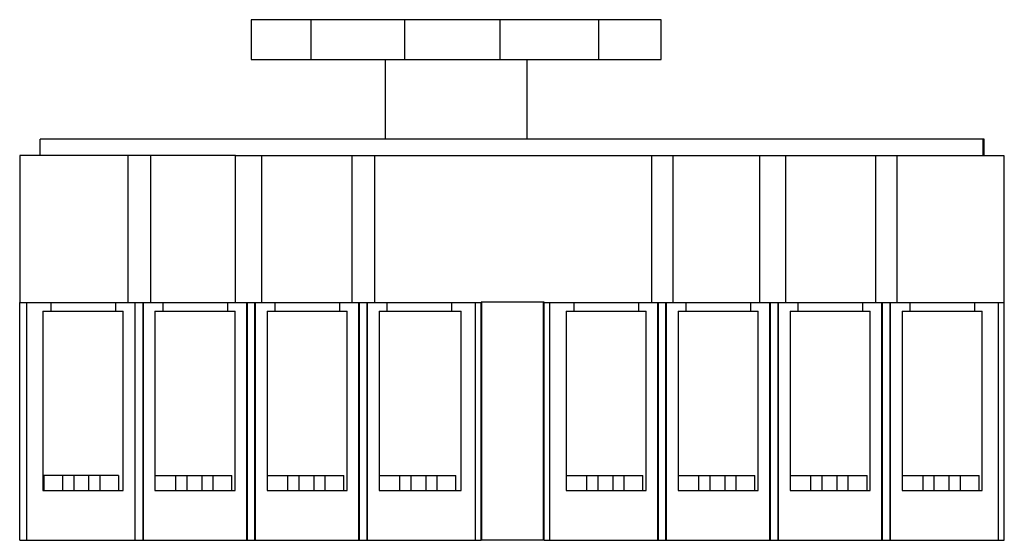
# Model space of a CAD drawing. Header units: millimetres. Extents: x 59 to 455, y 251 to 460.
import ezdxf

# ---------------------------------------------------------------- set-up
doc = ezdxf.new("R2010")
doc.units = ezdxf.units.MM
doc.header["$LTSCALE"] = 46.089421
doc.layers.get('0').update_dxf_attribs({"linetype": 'CONTINUOUS'})

msp = doc.modelspace()

# ---------------------------------------------------------------- linework, layer by layer
at = {"color": 7, "linetype": 'Continuous'}
for p, q in [((152.12, 459.83), (152.12, 443.83)), ((316.82, 459.83), (152.12, 459.83)), ((176.1, 459.83), (176.1, 443.83)), ((213.81, 443.83), (213.81, 459.83)), ((252.1, 443.83), (252.1, 459.83)), ((291.76, 443.83), (291.76, 459.83)), ((316.82, 443.83), (316.82, 459.83)), ((152.12, 443.83), (316.82, 443.83)), ((206.02, 411.83), (206.02, 443.83)), ((262.92, 411.83), (262.92, 443.83)), ((67.41, 405.28), (67.41, 411.83)), ((446.53, 411.83), (67.41, 411.83)), ((446.11, 405.28), (446.11, 411.83)), ((446.53, 405.28), (446.53, 411.83)), ((59.24, 405.28), (59.24, 346.18)), ((145.84, 405.28), (59.24, 405.28)), ((102.55, 405.28), (102.55, 346.28)), ((111.63, 405.28), (111.63, 346.28)), ((145.84, 346.18), (145.84, 405.28)), ((145.88, 405.28), (454.44, 405.28)), ((156.36, 346.18), (156.36, 405.28)), ((192.54, 405.28), (192.54, 346.28)), ((201.63, 405.28), (201.63, 346.28)), ((312.89, 405.28), (312.89, 346.28)), ((321.48, 405.28), (321.48, 346.28)), ((356.4, 346.18), (356.4, 405.28)), ((366.88, 346.18), (366.88, 405.28)), ((402.9, 405.28), (402.9, 346.28)), ((411.48, 405.28), (411.48, 346.28)), ((454.44, 405.28), (454.44, 346.18)), ((59.14, 250.68), (59.14, 346.18)), ((59.14, 346.18), (244.49, 346.18)), ((61.99, 250.68), (61.99, 346.18)), ((71.59, 346.18), (71.59, 342.68)), ((97.59, 346.18), (97.59, 342.68)), ((102.43, 346.18), (102.43, 346.28)), ((102.43, 346.28), (111.74, 346.28)), ((105.49, 250.68), (105.49, 346.18)), ((108.55, 346.18), (108.55, 250.68)), ((108.85, 250.68), (108.85, 346.18)), ((111.74, 346.28), (111.74, 346.18)), ((116.59, 346.18), (116.59, 342.68)), ((142.59, 346.18), (142.59, 342.68)), ((150.34, 250.68), (150.34, 346.18)), ((150.66, 250.68), (150.66, 346.18)), ((153.52, 346.18), (153.52, 250.68)), ((153.84, 250.68), (153.84, 346.18)), ((161.59, 346.18), (161.59, 342.68)), ((187.59, 346.18), (187.59, 342.68)), ((192.43, 346.18), (192.43, 346.28)), ((192.43, 346.28), (201.74, 346.28)), ((195.34, 250.68), (195.34, 346.18)), ((195.66, 250.68), (195.66, 346.18)), ((198.52, 346.18), (198.52, 250.68)), ((198.84, 250.68), (198.84, 346.18)), ((201.74, 346.28), (201.74, 346.18)), ((206.59, 346.18), (206.59, 342.68)), ((232.59, 346.18), (232.59, 342.68)), ((242.19, 250.68), (242.19, 346.18)), ((244.49, 250.68), (244.49, 346.38)), ((269.79, 346.38), (244.49, 346.38)), ((244.65, 346.38), (244.65, 250.78)), ((269.35, 346.38), (269.35, 250.78)), ((269.79, 250.68), (269.79, 346.38)), ((269.79, 346.18), (454.64, 346.18)), ((272.09, 250.68), (272.09, 346.18)), ((281.69, 346.18), (281.69, 342.68)), ((307.69, 346.18), (307.69, 342.68)), ((312.74, 346.28), (321.63, 346.28)), ((312.74, 346.18), (312.74, 346.28)), ((315.41, 250.68), (315.41, 346.18)), ((315.76, 250.68), (315.76, 346.18)), ((318.61, 346.18), (318.61, 250.68)), ((318.97, 250.68), (318.97, 346.18)), ((321.63, 346.28), (321.63, 346.18)), ((326.69, 346.18), (326.69, 342.68)), ((352.69, 346.18), (352.69, 342.68)), ((360.41, 250.68), (360.41, 346.18)), ((360.76, 250.68), (360.76, 346.18)), ((363.61, 346.18), (363.61, 250.68)), ((363.97, 250.68), (363.97, 346.18)), ((371.69, 346.18), (371.69, 342.68)), ((397.69, 346.18), (397.69, 342.68)), ((402.74, 346.28), (411.63, 346.28)), ((402.74, 346.18), (402.74, 346.28)), ((405.41, 250.68), (405.41, 346.18)), ((405.76, 250.68), (405.76, 346.18)), ((408.61, 346.18), (408.61, 250.68)), ((408.97, 250.68), (408.97, 346.18)), ((411.63, 346.28), (411.63, 346.18)), ((416.69, 346.18), (416.69, 342.68)), ((442.69, 346.18), (442.69, 342.68)), ((452.28, 250.68), (452.28, 346.18)), ((454.64, 250.68), (454.64, 346.18)), ((68.49, 342.68), (68.49, 270.68)), ((68.49, 342.68), (100.69, 342.68)), ((100.69, 270.68), (100.69, 342.68)), ((113.49, 342.68), (113.49, 270.68)), ((113.49, 342.68), (145.69, 342.68)), ((145.69, 270.68), (145.69, 342.68)), ((158.49, 342.68), (158.49, 270.68)), ((158.49, 342.68), (190.69, 342.68)), ((190.69, 270.68), (190.69, 342.68)), ((203.49, 342.68), (203.49, 270.68)), ((203.49, 342.68), (236.53, 342.68)), ((236.53, 270.68), (236.53, 342.68)), ((278.59, 342.68), (310.79, 342.68)), ((278.59, 342.68), (278.59, 270.68)), ((310.79, 270.68), (310.79, 342.68)), ((323.59, 342.68), (355.79, 342.68)), ((323.59, 342.68), (323.59, 270.68)), ((355.79, 270.68), (355.79, 342.68)), ((368.59, 342.68), (400.79, 342.68)), ((368.59, 342.68), (368.59, 270.68)), ((400.79, 270.68), (400.79, 342.68)), ((413.59, 342.68), (445.79, 342.68)), ((413.59, 342.68), (413.59, 270.68)), ((445.79, 270.68), (445.79, 342.68)), ((68.84, 276.68), (68.84, 270.68)), ((98.84, 276.68), (68.84, 276.68)), ((76.34, 276.68), (76.34, 270.68)), ((80.84, 276.68), (80.84, 270.68)), ((86.84, 276.68), (86.84, 270.68)), ((91.34, 276.68), (91.34, 270.68)), ((98.84, 276.68), (98.84, 270.68)), ((113.49, 276.68), (144.39, 276.68)), ((121.89, 270.68), (121.89, 276.68)), ((126.39, 270.68), (126.39, 276.68)), ((132.39, 270.68), (132.39, 276.68)), ((136.89, 270.68), (136.89, 276.68)), ((144.39, 270.68), (144.39, 276.68)), ((158.49, 276.68), (189.39, 276.68)), ((166.89, 270.68), (166.89, 276.68)), ((171.39, 270.68), (171.39, 276.68)), ((177.39, 270.68), (177.39, 276.68)), ((181.89, 270.68), (181.89, 276.68)), ((189.39, 270.68), (189.39, 276.68)), ((203.49, 276.68), (234.39, 276.68)), ((211.89, 270.68), (211.89, 276.68)), ((216.39, 270.68), (216.39, 276.68)), ((222.39, 270.68), (222.39, 276.68)), ((226.89, 270.68), (226.89, 276.68)), ((234.39, 270.68), (234.39, 276.68)), ((278.59, 276.68), (309.49, 276.68)), ((286.99, 270.68), (286.99, 276.68)), ((291.49, 270.68), (291.49, 276.68)), ((297.49, 270.68), (297.49, 276.68)), ((301.99, 270.68), (301.99, 276.68)), ((309.49, 270.68), (309.49, 276.68)), ((323.59, 276.68), (354.49, 276.68)), ((331.99, 270.68), (331.99, 276.68)), ((336.49, 270.68), (336.49, 276.68)), ((342.49, 270.68), (342.49, 276.68)), ((346.99, 270.68), (346.99, 276.68)), ((354.49, 270.68), (354.49, 276.68)), ((368.59, 276.68), (399.49, 276.68)), ((376.99, 270.68), (376.99, 276.68)), ((381.49, 270.68), (381.49, 276.68)), ((387.49, 270.68), (387.49, 276.68)), ((391.99, 270.68), (391.99, 276.68)), ((399.49, 270.68), (399.49, 276.68)), ((413.59, 276.68), (444.49, 276.68)), ((421.99, 270.68), (421.99, 276.68)), ((426.49, 270.68), (426.49, 276.68)), ((432.49, 270.68), (432.49, 276.68)), ((436.99, 270.68), (436.99, 276.68)), ((444.49, 270.68), (444.49, 276.68)), ((68.49, 270.68), (100.69, 270.68)), ((113.49, 270.68), (145.69, 270.68)), ((158.49, 270.68), (190.69, 270.68)), ((203.49, 270.68), (236.53, 270.68)), ((278.59, 270.68), (310.79, 270.68)), ((323.59, 270.68), (355.79, 270.68)), ((368.59, 270.68), (400.79, 270.68)), ((413.59, 270.68), (445.79, 270.68)), ((59.14, 250.68), (244.49, 250.68)), ((269.35, 250.78), (244.65, 250.78)), ((269.79, 250.78), (269.37, 250.78)), ((269.79, 250.68), (454.64, 250.68))]:
    msp.add_line(p, q, dxfattribs=at)

doc.saveas('drawing.dxf')
